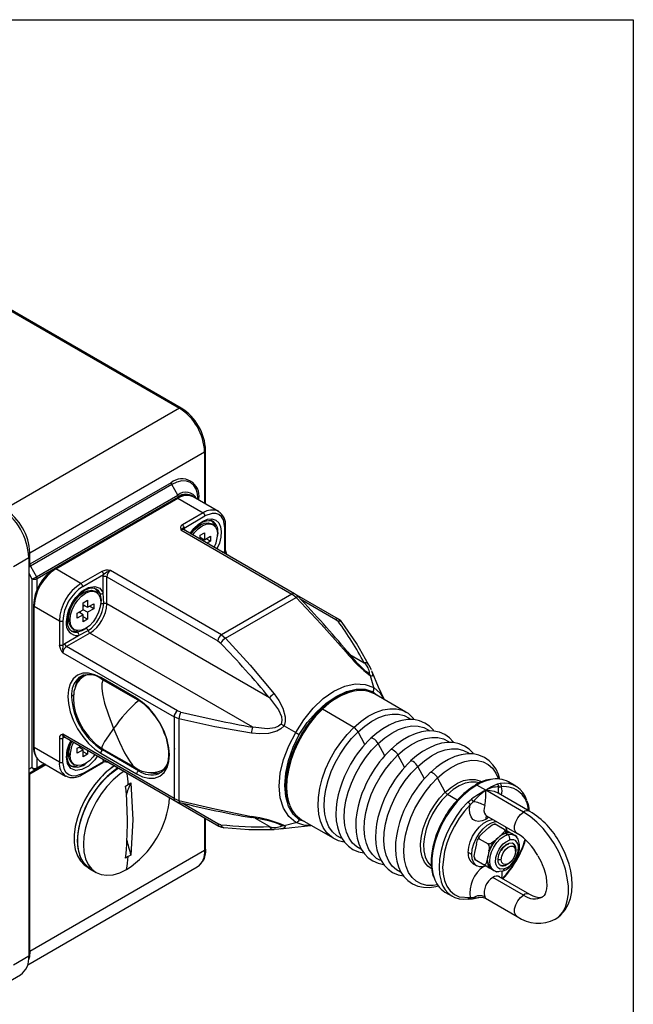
# Model space of a CAD drawing. Header units: millimetres. Extents: x 0 to 864, y 0 to 559.
# Tile 13 of 13: x 743 to 864, y 365 to 559. Entities that reach past the tile are written whole.
import ezdxf

# ---------------------------------------------------------------- set-up
doc = ezdxf.new("R2010")
doc.units = ezdxf.units.MM
doc.layers.add('SLD-DEFPOINTS', color=7, linetype='Continuous')

msp = doc.modelspace()

# ---------------------------------------------------------------- linework, layer by layer
at = {"color": 8, "linetype": 'Continuous', "lineweight": 25}
for p, q in [((740.51, 501.95), (774.34, 482.42)), ((779.28, 473.85), (779.28, 463.71)), ((778.16, 464.36), (778.16, 464.63)), ((775.27, 458.46), (775.33, 458.5)), ((775.33, 458.5), (775.33, 458.43)), ((781.8, 458.03), (781.87, 457.99)), ((782.83, 454.1), (782.89, 454.13)), ((782.9, 454.06), (782.89, 454.13)), ((744.71, 449.98), (745.34, 448.87)), ((746.33, 446.54), (746.33, 448.94)), ((758.88, 444.13), (758.73, 443.52)), ((758.93, 444.7), (758.82, 444.76)), ((798.08, 444.96), (805.1, 440.9)), ((756.44, 439.57), (756, 439.14)), ((807.88, 433.99), (810.67, 432.38)), ((753.53, 425.99), (753.12, 425.76)), ((812.43, 426.66), (813.21, 425.96)), ((810.81, 416.33), (809.48, 418.81)), ((751.78, 417.72), (751.78, 417.78)), ((751.84, 417.75), (751.78, 417.72)), ((814.71, 414.08), (813.41, 416.5)), ((759.43, 415.36), (759.2, 415.23)), ((773.28, 415.96), (773.31, 415.74)), ((818.61, 411.83), (817.31, 414.25)), ((744.92, 410.57), (748.05, 412.37)), ((745.02, 410.79), (747.9, 412.45)), ((747.9, 412.45), (746.23, 411.49)), ((746.33, 411.72), (746.33, 413.52)), ((747.75, 412.54), (746.33, 411.72)), ((759.34, 413.35), (759.34, 413.42)), ((759.41, 413.38), (759.34, 413.35)), ((760.23, 412.91), (760.26, 412.89)), ((745.34, 411.79), (744.71, 411.42)), ((760.78, 411.54), (760.74, 411.56)), ((766.27, 411.14), (766.57, 411.31)), ((822.51, 409.58), (821.21, 412)), ((828.97, 405.39), (827.04, 406.5)), ((781.9, 400.73), (774.87, 404.79)), ((779.28, 401.91), (779.28, 395.46)), ((792.07, 400.17), (789.28, 401.78)), ((798.91, 401.18), (797.9, 401.51)), ((835.19, 402.03), (834.58, 401.59)), ((837.62, 393.65), (836.99, 393.63))]:
    msp.add_line(p, q, dxfattribs=at)
at = {"color": 7, "linetype": 'Continuous', "lineweight": 25}
for p, q in [((774.69, 482.46), (740.65, 502.11)), ((774.34, 482.42), (739.97, 462.58)), ((744.92, 454.01), (779.28, 473.85)), ((779.49, 463.59), (779.49, 474.14)), ((772.71, 467.77), (744.92, 451.73)), ((772.81, 467.42), (745.02, 451.38)), ((774.02, 465.33), (772.81, 467.42)), ((746.23, 449.29), (774.02, 465.33)), ((746.33, 448.94), (774.12, 464.98)), ((773.8, 464.73), (749.76, 450.85)), ((750.01, 450.83), (774.05, 464.71)), ((774.05, 464.71), (779, 461.85)), ((782, 462.14), (777.05, 465)), ((779, 461.85), (774.91, 459.49)), ((775.26, 458.87), (779.36, 461.24)), ((775.26, 458.87), (775.33, 458.5)), ((778.51, 459.48), (777.39, 458.84)), ((777.7, 459.01), (777.61, 459.07)), ((780.95, 459.51), (780.63, 459.69)), ((783.24, 454.27), (783.24, 458.99)), ((783.39, 454.47), (783.39, 459.19)), ((783.39, 459.19), (783.39, 459.19)), ((774.62, 458.5), (796.47, 445.89)), ((796.97, 445.94), (775.12, 458.55)), ((778.4, 457.46), (779.25, 457.95)), ((778.4, 456.65), (778.4, 457.46)), ((778.4, 457.05), (779.25, 456.56)), ((778.68, 456.89), (778.4, 456.72)), ((779.25, 457.95), (779.25, 456.56)), ((779.25, 456.56), (780.45, 457.25)), ((780.45, 457.25), (780.45, 456.27)), ((780.45, 456.27), (779.6, 456.76)), ((780.45, 456.27), (779.76, 455.87)), ((741.67, 451.32), (744.71, 453.07)), ((744.71, 453.07), (744.71, 374.68)), ((744.92, 451.73), (744.92, 454.01)), ((782.89, 454.13), (783.24, 454.27)), ((745.02, 451.38), (746.23, 449.29)), ((754.96, 447.97), (750.01, 450.83)), ((759.05, 450.33), (754.96, 447.97)), ((755.31, 447.36), (759.41, 449.72)), ((759.34, 449.27), (759.41, 449.72)), ((759.34, 446.13), (759.34, 449.27)), ((760.05, 443.97), (760.05, 449.27)), ((760.05, 449.27), (781.9, 436.66)), ((782.61, 437.89), (760.76, 450.5)), ((745.34, 448.87), (745.34, 411.79)), ((755.53, 446.21), (754.41, 445.57)), ((754.72, 445.75), (754.63, 445.8)), ((757.97, 446.24), (757.65, 446.42)), ((758.66, 445.99), (758.93, 444.7)), ((759.47, 444.02), (759.34, 446.13)), ((796.47, 445.89), (782.61, 437.89)), ((783.42, 437.22), (797.29, 445.23)), ((797.29, 445.23), (796.47, 445.89)), ((805.6, 440.95), (796.99, 445.92)), ((745.62, 443.68), (745.62, 415.92)), ((745.77, 415.72), (745.77, 443.48)), ((745.77, 443.48), (750.72, 440.62)), ((753.19, 444.01), (753.53, 444.55)), ((755.42, 444.19), (756.27, 444.68)), ((755.42, 442.8), (755.42, 444.19)), ((755.42, 443.78), (756.27, 443.29)), ((755.7, 443.62), (755.42, 443.46)), ((756.27, 444.68), (756.27, 443.29)), ((756.27, 443.29), (757.47, 443.99)), ((757.47, 443.01), (756.62, 443.5)), ((757.47, 443.99), (757.47, 443.01)), ((758.93, 444.7), (758.88, 444.13)), ((792.07, 425.48), (760.05, 443.97)), ((752.3, 441.49), (752.52, 441.4)), ((752.43, 441.99), (752.52, 441.94)), ((752.52, 441.01), (752.52, 442.3)), ((754.22, 442.11), (755.42, 442.8)), ((754.22, 441.13), (754.22, 442.11)), ((755.42, 441.82), (754.22, 441.13)), ((755.42, 441.82), (754.57, 442.31)), ((754.85, 442.15), (754.85, 442.48)), ((756.27, 442.31), (755.42, 442.8)), ((755.42, 440.44), (755.42, 441.82)), ((756.27, 440.93), (755.42, 441.42)), ((757.47, 443.01), (756.27, 442.31)), ((756.27, 442.31), (756.27, 440.93)), ((750.72, 440.62), (750.72, 435.9)), ((751.42, 440.62), (751.42, 435.9)), ((752.84, 440.82), (752.52, 441.01)), ((756.27, 440.93), (755.42, 440.44)), ((805.1, 440.9), (805.53, 440.53)), ((751.78, 436.17), (754.51, 437.74)), ((756.73, 438.21), (752.13, 435.56)), ((753.4, 439.06), (753.72, 438.88)), ((754.51, 437.74), (756.39, 438.69)), ((788.75, 419.73), (756.73, 438.21)), ((782.61, 437.89), (783.42, 437.22)), ((751.42, 435.9), (751.78, 436.17)), ((773.98, 422.94), (752.13, 435.56)), ((781.9, 436.66), (782.45, 436.22)), ((751.42, 434.33), (773.28, 421.72)), ((811.61, 431.9), (812.02, 431.03)), ((755.94, 429.95), (755.48, 429.68)), ((811.59, 430.26), (811.1, 430.59)), ((811.74, 430.22), (811.59, 430.26)), ((812.55, 427.49), (811.93, 429.8)), ((812.11, 430.78), (812.2, 430.56)), ((754.64, 429.53), (754.9, 429.7)), ((755.48, 429.68), (755.15, 429.46)), ((765.92, 425.39), (758.85, 429.48)), ((758.95, 429.25), (766.02, 425.16)), ((758.96, 429.24), (758.95, 429.25)), ((818.85, 422.69), (812.67, 426.27)), ((766.03, 425.16), (766.02, 425.16)), ((774.64, 422.69), (773.98, 422.94)), ((808.64, 419.67), (802.46, 423.24)), ((773.28, 421.72), (773.28, 405.71)), ((774.25, 421.35), (773.28, 421.72)), ((774.25, 421.35), (774.25, 405.33)), ((773.28, 405.71), (751.42, 418.33)), ((794.94, 419.99), (797.25, 418.65)), ((750.72, 417.58), (750.72, 412.86)), ((751.78, 417.72), (751.42, 417.58)), ((751.42, 412.86), (751.42, 417.58)), ((751.63, 417.87), (773.48, 405.26)), ((750.72, 412.86), (745.77, 415.72)), ((752.52, 414.86), (752.3, 414.95)), ((752.43, 415.45), (752.52, 415.4)), ((752.52, 414.47), (752.52, 415.77)), ((752.84, 414.29), (752.52, 414.47)), ((754.22, 415.57), (754.92, 415.98)), ((754.22, 414.59), (754.22, 415.57)), ((755.42, 415.29), (754.22, 414.59)), ((755.42, 415.29), (754.57, 415.78)), ((754.85, 415.61), (754.85, 415.94)), ((755.42, 413.9), (755.42, 415.29)), ((756.27, 414.39), (755.42, 414.88)), ((756.27, 414.39), (755.42, 413.9)), ((756.27, 415.19), (756.27, 414.39)), ((758.85, 414.61), (765.92, 410.53)), ((759.09, 415.55), (765.78, 411.69)), ((766.27, 411.14), (759.2, 415.23)), ((773.34, 415.55), (773.28, 415.22)), ((747.01, 412.97), (751.96, 410.11)), ((753.4, 412.52), (753.72, 412.34)), ((755.21, 410.38), (759.3, 412.74)), ((755.31, 410.61), (759.41, 412.97)), ((759.41, 412.97), (759.34, 413.35)), ((760.26, 412.89), (782.11, 400.27)), ((744.92, 375.62), (744.92, 410.57)), ((746.23, 411.49), (745.02, 410.79)), ((770.73, 411.16), (770.85, 411.22)), ((770.85, 411.22), (771.31, 411.49)), ((763.75, 408.12), (764.28, 408.43)), ((764.28, 408.43), (764.81, 408.74)), ((826.62, 406.93), (825.11, 409.74)), ((837.42, 408.67), (836.84, 408.5)), ((840.48, 408.13), (839.06, 408.95)), ((834.58, 407.31), (832.81, 408.33)), ((842.01, 403.02), (834.58, 407.31)), ((843.26, 403.15), (837.02, 406.75)), ((837.15, 406.67), (837.12, 406.71)), ((837.17, 407.96), (837.65, 408.01)), ((773.28, 405.71), (774.25, 405.33)), ((831.03, 404.98), (831.78, 405.58)), ((831.51, 404.47), (832.12, 405.05)), ((779.49, 395.75), (779.49, 401.79)), ((782.45, 400.54), (781.9, 400.73)), ((793.84, 400.69), (794.37, 400.43)), ((794.94, 400.37), (797.25, 400.98)), ((798.37, 401.5), (804.55, 397.93)), ((834.75, 402.29), (840.76, 398.82)), ((794.37, 400.43), (794.48, 400.32)), ((835.2, 400.01), (833.87, 398.81)), ((836.24, 400.63), (836.1, 400.6)), ((836.36, 400.66), (836.24, 400.63)), ((838.23, 399.6), (836.46, 400.62)), ((837.77, 399.89), (836.78, 400.45)), ((838.5, 398.94), (837.68, 398.58)), ((838.47, 398.84), (838.9, 398.59)), ((839.25, 399.02), (838.5, 398.94)), ((838.79, 399.31), (840.56, 398.29)), ((839.75, 398.74), (839.25, 399.02)), ((832.73, 396.81), (832.38, 395.06)), ((833.15, 397.93), (832.94, 397.49)), ((833.35, 398.26), (833.15, 397.93)), ((833.31, 397.79), (835.08, 396.77)), ((837.01, 397.98), (836.34, 397.38)), ((837.68, 398.58), (837.01, 397.98)), ((840.24, 398.46), (839.75, 398.74)), ((840.19, 398.49), (839.76, 398.73)), ((779.28, 395.46), (744.92, 375.62)), ((831.82, 394.7), (831.12, 395.1)), ((835.2, 395.39), (835.03, 394.51)), ((840.45, 395.84), (840.45, 395.41)), ((840.45, 395.84), (840.45, 395.76)), ((840.45, 395.35), (840.45, 395.76)), ((764.28, 394.27), (763.75, 393.97)), ((764.81, 394.58), (764.28, 394.27)), ((832.32, 393.99), (832.4, 393.73)), ((832.49, 393.67), (834.26, 392.65)), ((835.03, 394.51), (834.85, 393.63)), ((744.49, 373.01), (777.83, 392.26)), ((756.74, 391.85), (757.94, 391.15)), ((832.13, 392.86), (832.84, 392.45)), ((835.28, 392.07), (835.77, 391.8)), ((835.76, 391.8), (836.19, 391.56)), ((836.69, 391.3), (836.96, 391.36)), ((838.24, 392.5), (838.68, 392.69)), ((838.31, 392.46), (838.24, 392.5)), ((838.68, 392.69), (839.04, 392.9)), ((842.01, 386.69), (835.99, 390.16)), ((843.26, 386.82), (837.24, 390.29)), ((826.56, 387.3), (827.98, 386.48)), ((831.78, 386.02), (831.03, 385.95)), ((831.21, 385.9), (831.91, 385.97)), ((832.12, 386.17), (831.51, 386.2)), ((831.94, 385.97), (833.23, 386.23)), ((834.52, 386.08), (840.76, 382.49)), ((744.71, 374.68), (741.67, 372.93)), ((739.92, 369.21), (743.05, 371.02))]:
    msp.add_line(p, q, dxfattribs=at)
at = {"color": 8, "linetype": 'Continuous', "lineweight": 25, "flags": 128}
for points in [[(777.83, 465.88), (777.62, 466.49), (777.14, 467.25), (776.49, 467.79), (775.7, 468.08), (774.8, 468.12), (773.83, 467.89), (772.81, 467.42)], [(776.45, 457.78), (777.18, 458.76), (778.08, 459.64), (778.99, 460.24), (779.86, 460.58), (780.71, 460.65), (781.48, 460.42), (782.06, 459.88), (782.43, 459.1), (782.57, 458.18), (782.5, 457.08), (782.19, 455.86), (781.71, 454.75)], [(781.87, 457.99), (781.83, 457.38), (781.83, 457.37)], [(744.71, 451.65), (744.81, 451.68), (744.92, 451.73)], [(744.71, 451.2), (744.81, 451.26), (744.92, 451.32), (745.02, 451.38)], [(753.53, 444.55), (753.99, 445.24), (755.16, 446.42), (756.42, 447.17), (757.68, 447.39), (758.71, 447.01), (759.34, 446.13)], [(757.93, 446.9), (758.26, 446.63), (758.66, 445.99)], [(797.74, 445.32), (797.71, 445.34), (797.63, 445.35), (797.54, 445.34), (797.42, 445.3), (797.29, 445.23)], [(807.41, 434.52), (807.41, 434.53), (807.37, 434.55), (807.31, 434.54), (807.23, 434.52), (807.14, 434.48)], [(812.2, 430.56), (812.3, 430.29), (812.33, 429.79), (812.19, 429.71), (811.93, 429.8)], [(759.35, 429.02), (759.19, 428.71), (759.07, 428.27), (759.05, 427.41), (759.19, 426.3), (759.63, 424.44), (760.36, 422.16), (761.4, 419.43)], [(812.55, 427.49), (813.82, 426.41), (814.52, 425.23)], [(802.46, 423.24), (801.12, 421.85), (799.87, 420.3), (798.73, 418.62), (797.73, 416.84), (796.89, 415), (796.23, 413.14), (795.76, 411.29), (795.48, 409.49), (795.41, 407.79), (795.54, 406.21), (795.88, 404.78), (795.89, 404.74)], [(802.22, 423.28), (802.24, 423.29), (802.28, 423.3), (802.33, 423.3), (802.39, 423.28), (802.46, 423.24)], [(808.64, 419.67), (810.05, 420.87), (811.48, 421.86), (812.92, 422.61), (814.34, 423.1), (815.7, 423.34), (816.98, 423.32), (818.16, 423.03), (818.88, 422.68)], [(809.48, 418.81), (810.81, 419.94), (812.17, 420.88), (813.54, 421.59), (814.88, 422.06), (816.18, 422.29), (817.39, 422.27), (818.51, 421.99), (819.5, 421.47), (819.75, 421.28)], [(761.4, 419.43), (760.36, 418.01), (759.63, 416.91), (759.19, 416.14), (759.05, 415.76), (759.07, 415.57), (759.1, 415.56)], [(761.4, 419.43), (762.52, 416.77), (763.56, 414.65), (764.49, 413.07), (765.12, 412.25), (765.7, 411.74), (765.85, 411.67)], [(804.53, 397.94), (804.21, 398.15), (803.32, 398.94), (802.6, 399.97), (802.07, 401.21), (801.73, 402.64), (801.59, 404.22), (801.67, 405.92), (801.94, 407.72), (802.42, 409.57), (803.08, 411.43), (803.92, 413.27), (804.92, 415.05), (806.05, 416.73), (807.3, 418.28), (808.64, 419.67)], [(806.13, 397.9), (805.27, 398.37), (804.42, 399.13), (803.74, 400.1), (803.23, 401.28), (802.91, 402.63), (802.79, 404.13), (802.85, 405.75), (803.12, 407.46), (803.57, 409.21), (804.2, 410.98), (804.99, 412.73), (805.94, 414.41), (807.02, 416.01), (808.2, 417.49), (809.48, 418.81)], [(813.41, 416.5), (814.73, 417.63), (816.09, 418.56), (817.45, 419.27), (818.79, 419.74), (820.07, 419.97), (821.28, 419.94), (822.39, 419.66), (823.37, 419.15), (823.55, 419.02)], [(809.99, 395.74), (809.22, 396.17), (808.38, 396.92), (807.7, 397.9), (807.2, 399.07), (806.88, 400.41), (806.75, 401.91), (806.82, 403.52), (807.08, 405.21), (807.53, 406.95), (808.15, 408.71), (808.95, 410.45), (809.89, 412.13), (810.96, 413.72), (812.14, 415.19), (813.41, 416.5)], [(813.41, 416.5), (813.23, 416.77), (813, 417.04), (812.75, 417.27), (812.49, 417.45), (812.25, 417.56), (812.07, 417.58), (811.97, 417.53)], [(817.31, 414.25), (818.63, 415.38), (819.99, 416.31), (821.35, 417.02), (822.69, 417.49), (823.97, 417.71), (825.18, 417.69), (826.29, 417.41), (827.27, 416.89), (827.45, 416.76)], [(813.89, 393.49), (813.12, 393.92), (812.28, 394.67), (811.6, 395.65), (811.1, 396.82), (810.78, 398.16), (810.65, 399.65), (810.72, 401.26), (810.98, 402.96), (811.43, 404.7), (812.05, 406.46), (812.85, 408.2), (813.79, 409.88), (814.86, 411.47), (816.04, 412.93), (817.31, 414.25)], [(817.31, 414.25), (817.13, 414.52), (816.9, 414.79), (816.65, 415.02), (816.39, 415.2), (816.15, 415.31), (815.97, 415.33), (815.87, 415.28)], [(821.21, 412), (822.53, 413.13), (823.89, 414.06), (825.25, 414.77), (826.59, 415.24), (827.87, 415.46), (829.08, 415.44), (830.19, 415.16), (831.17, 414.64), (831.35, 414.51)], [(758.19, 414.09), (757.68, 413.31), (756.42, 412.08), (755.16, 411.37), (753.99, 411.19), (752.96, 411.59), (752.31, 412.55), (752.1, 413.86)], [(821.21, 412), (821.03, 412.27), (820.8, 412.53), (820.55, 412.77), (820.29, 412.95), (820.05, 413.05), (819.87, 413.07), (819.77, 413.03)], [(825.11, 409.74), (826.43, 410.88), (827.79, 411.81), (829.15, 412.51), (830.48, 412.99), (831.77, 413.21), (832.98, 413.19), (834.09, 412.91), (835.07, 412.39), (835.91, 411.64), (836.59, 410.67), (837.09, 409.53)], [(744.92, 410.57), (744.81, 410.51), (744.71, 410.48)], [(817.79, 391.24), (817.02, 391.67), (816.18, 392.42), (815.5, 393.39), (815, 394.56), (814.68, 395.91), (814.55, 397.4), (814.62, 399.01), (814.88, 400.71), (815.33, 402.45), (815.95, 404.21), (816.75, 405.95), (817.69, 407.63), (818.76, 409.22), (819.94, 410.68), (821.21, 412)], [(825.11, 409.74), (824.93, 410.02), (824.7, 410.28), (824.45, 410.52), (824.19, 410.7), (823.95, 410.8), (823.77, 410.82), (823.67, 410.78)], [(825.08, 388.72), (824.22, 388.6), (823.01, 388.62), (821.9, 388.9), (820.92, 389.42), (820.08, 390.17), (819.4, 391.14), (818.9, 392.31), (818.58, 393.66), (818.45, 395.15), (818.52, 396.76), (818.78, 398.46), (819.23, 400.2), (819.85, 401.96), (820.64, 403.7), (821.59, 405.38), (822.66, 406.97), (823.84, 408.43), (825.11, 409.74)], [(826.62, 406.93), (827.81, 407.93), (829.02, 408.69), (830.23, 409.21), (831.39, 409.46), (832.47, 409.44), (833.43, 409.14), (833.71, 408.99)], [(833.22, 408.78), (832.67, 408.91), (831.63, 408.93), (830.51, 408.69), (829.35, 408.19), (828.18, 407.46), (827.04, 406.5)], [(823.86, 391.91), (823.21, 392.37), (822.56, 393.18), (822.09, 394.2), (821.82, 395.42), (821.77, 396.79), (821.92, 398.27), (822.29, 399.82), (822.85, 401.39), (823.58, 402.93), (824.48, 404.4), (825.5, 405.75), (826.62, 406.93)], [(827.04, 406.5), (825.96, 405.36), (824.97, 404.06), (824.11, 402.65), (823.4, 401.16), (822.86, 399.65), (822.51, 398.16), (822.36, 396.73), (822.42, 395.41), (822.67, 394.24), (823.12, 393.25), (823.75, 392.48), (823.79, 392.44)], [(832.81, 408.33), (831.5, 407.46), (830.21, 406.37), (828.98, 405.11), (827.83, 403.68), (826.8, 402.14), (825.9, 400.5), (825.16, 398.81), (824.59, 397.1), (824.2, 395.42), (824, 393.8), (824, 392.27), (824.2, 390.88), (824.41, 390.12)], [(837.02, 406.74), (836.33, 407.05), (834.58, 407.31)], [(774.25, 405.33), (774.26, 405.19), (774.28, 405.06), (774.32, 404.97), (774.37, 404.92), (774.4, 404.9)], [(831.03, 404.98), (829.83, 403.63), (828.74, 402.14), (827.76, 400.54), (826.93, 398.86), (826.27, 397.16), (825.78, 395.45), (825.49, 393.79), (825.39, 392.2), (825.49, 390.74), (825.78, 389.42), (825.82, 389.3)], [(834.37, 404.33), (834.25, 403.78), (834.23, 403.26), (834.32, 402.82), (834.52, 402.48), (834.75, 402.29)], [(840.76, 398.82), (840.47, 399.08), (840.26, 399.62), (840.26, 400.33), (840.47, 401.12), (840.87, 401.89), (841.4, 402.55), (842.01, 403.02)], [(848.25, 381.99), (848.92, 382.46), (849.66, 383.29), (850.23, 384.34), (850.62, 385.57), (850.82, 386.97), (850.82, 388.49), (850.62, 390.11), (850.23, 391.8), (849.66, 393.5), (848.92, 395.19), (848.02, 396.83), (846.98, 398.38), (845.84, 399.8), (844.61, 401.07), (843.32, 402.15), (842.01, 403.02)], [(788.48, 402.18), (788.5, 402.08), (788.52, 402), (788.55, 401.95), (788.58, 401.92), (788.59, 401.92)], [(800.2, 400.41), (798.81, 400.43), (797.25, 400.98)], [(794.94, 400.37), (795.15, 400.19), (795.14, 400.03), (794.69, 399.8), (794.27, 399.73)], [(836.19, 391.56), (835.75, 391.96), (835.46, 392.58), (835.36, 393.36), (835.45, 394.26), (835.73, 395.21), (836.17, 396.15), (836.75, 397.01), (837.43, 397.74), (838.17, 398.28), (838.9, 398.59)], [(838.9, 398.59), (839.58, 398.67), (840.17, 398.49)], [(837.71, 391.38), (837.76, 390.61), (837.69, 390.03)], [(833.23, 386.24), (832.77, 386.13), (832.12, 386.17)], [(834.37, 386.37), (834.46, 386.18), (834.52, 386.09), (834.53, 386.09)], [(840.75, 382.49), (840.47, 382.75), (840.26, 383.29), (840.26, 384), (840.47, 384.79), (840.87, 385.56), (841.4, 386.22), (842.01, 386.69)], [(744.92, 375.62), (744.82, 374.56), (744.67, 373.98)], [(744.92, 375.62), (744.81, 375.57), (744.71, 375.54)]]:
    msp.add_lwpolyline(points, dxfattribs=at)
at = {"color": 7, "linetype": 'Continuous', "lineweight": 25, "flags": 128}
for points in [[(778.01, 464.42), (777.91, 465.54), (777.83, 465.88)], [(783.24, 458.99), (782.97, 460.48), (782.61, 461.08), (782.11, 461.51), (781.48, 461.73), (780.79, 461.75), (779.36, 461.24)], [(774.91, 459.49), (774.66, 459.27), (774.55, 459.02), (774.62, 458.5)], [(776.54, 457.73), (776.86, 458.22), (777.13, 458.56), (777.6, 459.06), (778.09, 459.49), (778.61, 459.86), (779.14, 460.14), (779.65, 460.31), (780.12, 460.37), (780.55, 460.32), (780.86, 460.18)], [(776.65, 457.67), (777, 458.15), (777.73, 458.91), (778.51, 459.48), (779.28, 459.81), (780.01, 459.88), (780.63, 459.69)], [(776.97, 457.48), (777.32, 457.96), (778.05, 458.73), (778.83, 459.3), (779.6, 459.63), (780.33, 459.7), (780.95, 459.51), (781.43, 459.06), (781.73, 458.4), (781.83, 457.56)], [(778.17, 459.29), (778.1, 459.35), (777.98, 459.43)], [(752.52, 441.01), (752.62, 441.97), (752.92, 442.98), (753.4, 443.97), (754.02, 444.88), (754.75, 445.65), (755.53, 446.21), (756.3, 446.54), (757.03, 446.62), (757.65, 446.42)], [(752.84, 440.82), (752.94, 441.78), (753.24, 442.79), (753.72, 443.79), (754.34, 444.7), (755.07, 445.46), (755.84, 446.03), (756.62, 446.36), (757.35, 446.43), (757.97, 446.24), (758.45, 445.8), (758.75, 445.13), (758.85, 444.29)], [(753.27, 444.04), (753.88, 444.95), (754.15, 445.29), (754.62, 445.79), (755.11, 446.22), (755.63, 446.59), (756.16, 446.87), (756.66, 447.04), (757.14, 447.1), (757.57, 447.05), (757.92, 446.89)], [(755.19, 446.02), (755.11, 446.09), (755, 446.16)], [(797.74, 445.32), (797.37, 445.66), (796.97, 445.94)], [(807.14, 434.48), (802.24, 439.98), (797.29, 445.23)], [(758.85, 444.29), (758.75, 443.34), (758.45, 442.33), (757.97, 441.33), (757.35, 440.42), (756.62, 439.66), (755.84, 439.09), (755.07, 438.76), (754.34, 438.69), (753.72, 438.88), (753.24, 439.32), (752.94, 439.99), (752.84, 440.82)], [(806.35, 440.28), (806.06, 440.62), (805.6, 440.95)], [(811.54, 432.06), (809.14, 436.2), (806.35, 440.28)], [(756, 439.14), (755.15, 438.63), (754.28, 438.4)], [(783.42, 437.22), (788.26, 431.91), (792.95, 426.3)], [(811.61, 431.9), (811.56, 432.02), (811.54, 432.06)], [(758.85, 429.48), (757.68, 430.03), (756.48, 430.32), (755.33, 430.3), (754.3, 429.93), (753.46, 429.22), (752.87, 428.23), (752.52, 427.05), (752.41, 425.76), (752.52, 424.35), (752.87, 422.76), (753.46, 421.09), (754.3, 419.42), (755.33, 417.86), (756.48, 416.5), (757.68, 415.41), (758.85, 414.61)], [(811.59, 430.26), (811.81, 430.06), (811.93, 429.8)], [(814.57, 425.25), (813.47, 427.59), (812.21, 430.57)], [(755.49, 429.69), (754.72, 429.09), (754.16, 428.34), (753.59, 426.72), (753.48, 425.36), (753.58, 424.12), (753.7, 423.47), (753.86, 422.81), (754.14, 421.9), (754.66, 420.65), (755.47, 419.19), (756.56, 417.72), (757.82, 416.46), (759.09, 415.55)], [(797.25, 418.65), (798.82, 421.19), (800.62, 423.44), (802.61, 425.33), (804.7, 426.79), (806.84, 427.78), (808.91, 428.22), (810.85, 428.13), (812.55, 427.49)], [(792.95, 426.3), (793.91, 424.93), (794.69, 423.42), (795.14, 421.74), (795.15, 420.85), (794.94, 419.99)], [(797.9, 418.28), (799.48, 420.61), (801.26, 422.67), (803.18, 424.41), (805.16, 425.76), (807.16, 426.7), (809.07, 427.18), (810.85, 427.17), (812.43, 426.66)], [(765.92, 410.53), (767.09, 409.98), (768.29, 409.69), (769.44, 409.71), (770.47, 410.08), (771.31, 410.79), (771.9, 411.77), (772.25, 412.96), (772.36, 414.25), (772.25, 415.66), (771.9, 417.24), (771.31, 418.92), (770.47, 420.59), (769.44, 422.15), (768.29, 423.5), (767.09, 424.59), (765.92, 425.39)], [(792.07, 425.48), (793.81, 423.15), (794.38, 421.79), (794.48, 421.02), (794.37, 420.32)], [(769.38, 422.07), (769.82, 421.45), (770.39, 420.54)], [(770.39, 420.54), (771.07, 419.23), (771.3, 418.69), (771.63, 417.8), (771.89, 416.89), (772.08, 415.94), (772.19, 415.01), (772.2, 414.12), (772.12, 413.28), (771.93, 412.53), (771.65, 411.87), (771.27, 411.31), (770.78, 410.85), (770.27, 410.59)], [(788.48, 418.55), (781.28, 419.81), (774.25, 421.35)], [(794.37, 420.32), (793.82, 419.88), (793.09, 419.57), (791.64, 419.39), (788.75, 419.73)], [(794.37, 420.32), (794.65, 420.16), (794.94, 419.99)], [(824.4, 418.94), (824.29, 419.1), (823.54, 419.88), (822.63, 420.51), (821.55, 420.97), (820.45, 421.2), (819.27, 421.23), (818.05, 421.05), (816.8, 420.68), (815.56, 420.13), (814.33, 419.41), (813.14, 418.55), (812.01, 417.57), (811.97, 417.53)], [(751.42, 418.33), (750.94, 418.13), (750.78, 417.91), (750.72, 417.58)], [(794.94, 419.99), (794.29, 419.38), (793.52, 418.94), (791.84, 418.49), (790.15, 418.41), (788.48, 418.55)], [(797.25, 400.98), (795.84, 402.15), (794.79, 403.77), (794.14, 405.8), (793.93, 408.12), (794.15, 410.68), (794.79, 413.34), (795.85, 416.04), (797.25, 418.65)], [(797.9, 401.51), (796.68, 402.62), (795.78, 404.16), (795.23, 406.06), (795.05, 408.24), (795.23, 410.65), (795.78, 413.18), (796.68, 415.76), (797.9, 418.28)], [(798.19, 418.11), (797.29, 416.42), (796.98, 415.72), (796.5, 414.56), (796.09, 413.36), (795.74, 412.09), (795.48, 410.79), (795.32, 409.5), (795.26, 408.23), (795.32, 407), (795.5, 405.85), (795.76, 404.91)], [(828.3, 416.69), (828.19, 416.84), (827.44, 417.63), (826.53, 418.26), (825.45, 418.72), (824.35, 418.95), (823.17, 418.97), (821.95, 418.8), (820.7, 418.43), (819.46, 417.87), (818.23, 417.16), (817.04, 416.3), (815.91, 415.32), (815.87, 415.28)], [(832.2, 414.44), (832.09, 414.59), (831.34, 415.38), (830.43, 416.01), (829.35, 416.47), (828.25, 416.7), (827.07, 416.72), (825.85, 416.55), (824.6, 416.18), (823.36, 415.62), (822.13, 414.91), (820.94, 414.05), (819.81, 413.07), (819.77, 413.03)], [(757.7, 414.37), (757.35, 413.88), (756.62, 413.12), (755.84, 412.55), (755.07, 412.22), (754.34, 412.15), (753.72, 412.34), (753.24, 412.78), (752.94, 413.45), (752.84, 414.29)], [(837.37, 409.42), (837.07, 410.42), (836.6, 411.43), (835.99, 412.34), (835.24, 413.13), (834.33, 413.76), (833.25, 414.22), (832.14, 414.45), (830.97, 414.47), (829.75, 414.29), (828.5, 413.92), (827.26, 413.37), (826.03, 412.66), (824.84, 411.8), (823.71, 410.82), (823.67, 410.78)], [(755.31, 410.61), (753.88, 410.1), (753.19, 410.12), (752.56, 410.34), (752.06, 410.77), (751.7, 411.36), (751.42, 412.86)], [(808, 412.45), (807.11, 410.77), (806.8, 410.07), (806.33, 408.91), (805.92, 407.71), (805.58, 406.44), (805.32, 405.13), (805.16, 403.83), (805.12, 402.54), (805.19, 401.3), (805.39, 400.12), (805.73, 399.01), (806.2, 397.99), (806.81, 397.08), (807.56, 396.3), (808.47, 395.67), (809.55, 395.21), (810.6, 394.99)], [(761.61, 412.11), (761.37, 411.96), (760.07, 410.97), (758.81, 409.77), (757.64, 408.4), (756.57, 406.89), (755.64, 405.27), (754.86, 403.59), (754.26, 401.88), (753.85, 400.2), (753.64, 398.57), (753.64, 397.05), (753.85, 395.66), (754.26, 394.45), (754.86, 393.43), (755.63, 392.65), (756.01, 392.38)], [(762.25, 411.74), (761.41, 411.15), (760.12, 410.05), (758.89, 408.75), (757.75, 407.29), (756.74, 405.71), (755.87, 404.04), (755.18, 402.32), (754.67, 400.61), (754.36, 398.94), (754.25, 397.34), (754.36, 395.87), (754.67, 394.55), (755.18, 393.43), (755.87, 392.52), (756.74, 391.85), (756.74, 391.85)], [(756.79, 391.93), (756.34, 392.24), (755.56, 393.02), (754.96, 394.04), (754.56, 395.25), (754.35, 396.64), (754.35, 398.16), (754.56, 399.79), (754.97, 401.48), (755.57, 403.18), (756.34, 404.86), (757.28, 406.48), (758.34, 407.99), (759.52, 409.36), (760.78, 410.56), (762.08, 411.55), (762.32, 411.7)], [(755.21, 410.38), (755.21, 410.38), (755.22, 410.39)], [(763.45, 411.05), (762.61, 410.46), (761.32, 409.35), (760.09, 408.05), (758.95, 406.59), (757.94, 405.01), (757.08, 403.34), (756.38, 401.63), (755.87, 399.92), (755.56, 398.24), (755.46, 396.65), (755.56, 395.18), (755.87, 393.86), (756.38, 392.73), (757.08, 391.82), (757.94, 391.15), (758.95, 390.74), (760.09, 390.59), (761.32, 390.71), (762.61, 391.1), (763.94, 391.75)], [(770.57, 410.72), (770.37, 410.61), (770.25, 410.56)], [(771.34, 411.51), (771.34, 411.51), (771.74, 411.78)], [(764.81, 408.74), (765.18, 401.5), (764.81, 394.58)], [(811.9, 410.2), (811.01, 408.52), (810.7, 407.82), (810.23, 406.66), (809.82, 405.46), (809.47, 404.18), (809.22, 402.88), (809.06, 401.57), (809.02, 400.29), (809.09, 399.05), (809.29, 397.87), (809.63, 396.76), (810.1, 395.74), (810.7, 394.83), (811.46, 394.05), (812.37, 393.41), (813.45, 392.95), (814.5, 392.74)], [(815.8, 407.95), (814.91, 406.27), (814.6, 405.57), (814.13, 404.41), (813.72, 403.21), (813.37, 401.93), (813.12, 400.63), (812.96, 399.32), (812.92, 398.04), (812.99, 396.8), (813.19, 395.62), (813.53, 394.51), (814, 393.49), (814.6, 392.58), (815.36, 391.8), (816.27, 391.16), (817.35, 390.7), (818.4, 390.49)], [(773.48, 405.26), (773.92, 405.05), (774.4, 404.9)], [(774.25, 405.33), (781.28, 403.67), (788.48, 402.18)], [(819.7, 405.7), (818.81, 404.02), (818.5, 403.32), (818.03, 402.16), (817.62, 400.96), (817.27, 399.68), (817.02, 398.38), (816.86, 397.07), (816.82, 395.79), (816.89, 394.55), (817.09, 393.36), (817.43, 392.26), (817.89, 391.24), (818.5, 390.33), (819.26, 389.55), (820.17, 388.91), (821.25, 388.45), (822.35, 388.23), (823.53, 388.2), (824.75, 388.38), (825.29, 388.54)], [(831.51, 404.47), (830.39, 403.2), (829.36, 401.81), (828.4, 400.25), (827.58, 398.6), (826.93, 396.91), (826.46, 395.25), (826.1, 392.2), (826.19, 390.83), (826.46, 389.58), (826.93, 388.46), (827.58, 387.53), (828.4, 386.82), (829.36, 386.37), (831.51, 386.2)], [(834.58, 401.59), (833.87, 401.28), (833.17, 401.16), (832.55, 401.27), (832.05, 401.58), (831.68, 402.08), (831.46, 402.76), (831.4, 403.58), (831.51, 404.47)], [(826.38, 401.84), (825.55, 400.25), (825.26, 399.6), (824.83, 398.52), (824.47, 397.4), (824.17, 396.22), (823.95, 395.02), (823.84, 393.83), (823.84, 392.67), (823.95, 391.57), (824.19, 390.54), (824.28, 390.29)], [(831.12, 395.1), (831.22, 396.12), (831.51, 397.19), (831.99, 398.26), (832.61, 399.26), (833.35, 400.14), (834.16, 400.83), (835, 401.32), (835.81, 401.55), (835.98, 401.57)], [(831.82, 394.7), (831.92, 395.71), (832.22, 396.78), (832.69, 397.85), (833.32, 398.85), (834.06, 399.73), (834.87, 400.43), (835.71, 400.91), (836.52, 401.15), (836.69, 401.16)], [(782.11, 400.27), (782.63, 400.04), (783.07, 399.96)], [(783.07, 399.96), (788, 399.58), (792.78, 399.58)], [(792.78, 399.58), (792.82, 399.58), (792.95, 399.6)], [(794.27, 399.73), (793.91, 399.68), (792.95, 399.6)], [(794.27, 399.7), (796.44, 400.01), (800.21, 400.36)], [(794.37, 400.43), (794.65, 400.34), (794.94, 400.37)], [(833.31, 397.79), (833.26, 397.84), (833.24, 397.9), (833.23, 398.01), (833.31, 398.2), (833.71, 398.67), (833.87, 398.81)], [(835.2, 400.01), (835.84, 400.49), (836.02, 400.58), (836.21, 400.64), (836.32, 400.65), (836.42, 400.63), (836.46, 400.62)], [(836.46, 400.62), (836.41, 400.65), (836.37, 400.67), (836.35, 400.68), (836.36, 400.68)], [(838.23, 399.6), (838.28, 399.55), (838.31, 399.49), (838.31, 399.38), (838.24, 399.19), (837.83, 398.72), (837.68, 398.58)], [(838.46, 400.15), (838.65, 399.59), (838.71, 399.29)], [(832.73, 396.81), (832.94, 397.54), (833.02, 397.67), (833.12, 397.78), (833.19, 397.81), (833.28, 397.81), (833.31, 397.79)], [(836.34, 397.38), (835.7, 396.9), (835.53, 396.81), (835.34, 396.75), (835.23, 396.74), (835.12, 396.76), (835.08, 396.77)], [(835.2, 395.39), (835.69, 396.43), (836.34, 397.38)], [(838.18, 391.84), (837.42, 391.81), (837.07, 391.97), (836.8, 392.25), (836.61, 392.62), (836.51, 393.08), (836.56, 394.09), (836.93, 395.18), (837.23, 395.76), (837.61, 396.29), (838.03, 396.75), (838.48, 397.13), (839.32, 397.55)], [(838.31, 392.46), (837.75, 392.44), (837.31, 392.68), (837.05, 393.17), (836.99, 393.84), (837.14, 394.62), (837.49, 395.4), (837.99, 396.1), (838.59, 396.63), (839.2, 396.93)], [(837.87, 391.41), (838.53, 391.68), (839.12, 392.09), (840.07, 393.09), (840.67, 394.06), (840.99, 394.84), (841.19, 395.63), (841.23, 396.62), (840.94, 397.67), (840.62, 398.14), (840.14, 398.51)], [(838.18, 391.84), (839.03, 392.26), (839.48, 392.64), (839.9, 393.1), (840.27, 393.63), (840.58, 394.21), (840.94, 395.3), (841, 396.31), (840.9, 396.77), (840.7, 397.14), (840.43, 397.42), (840.09, 397.58), (839.32, 397.55)], [(839.2, 396.93), (839.76, 396.95), (840.19, 396.71), (840.46, 396.22), (840.51, 395.55), (840.41, 394.94)], [(840.56, 398.29), (840.61, 398.26), (840.65, 398.24), (840.67, 398.23), (840.63, 398.24), (840.36, 398.4), (840.24, 398.46)], [(848.79, 382.38), (849.37, 382.83), (850.21, 383.81), (850.8, 384.87), (851.23, 386.06), (851.49, 387.35), (851.58, 388.72), (851.5, 390.11), (851.28, 391.49), (850.96, 392.81), (850.55, 394.02), (850.2, 394.9), (849.75, 395.88), (849.17, 396.95)], [(837.62, 393.65), (837.71, 394.33), (838, 395.04), (838.44, 395.67), (838.98, 396.13), (839.52, 396.35), (839.99, 396.29), (840.32, 395.96), (840.45, 395.41)], [(840.45, 395.41), (840.36, 394.74), (840.08, 394.03), (839.63, 393.39), (839.09, 392.93), (838.55, 392.72), (838.08, 392.78), (837.75, 393.1), (837.62, 393.65)], [(834.58, 392.37), (834.06, 392.24), (833.32, 392.27), (832.69, 392.54), (832.22, 393.06), (831.92, 393.8), (831.82, 394.7)], [(832.39, 393.73), (832.39, 393.73), (832.41, 393.72), (832.46, 393.69), (832.49, 393.67)], [(834.85, 393.63), (834.64, 392.91), (834.56, 392.77), (834.45, 392.66), (834.38, 392.63), (834.3, 392.63), (834.26, 392.65)], [(834.85, 393.63), (834.96, 392.75), (835.28, 392.07)], [(839.37, 393.14), (838.92, 392.76), (838.31, 392.46)], [(844.84, 394.45), (845.47, 393.24), (845.69, 392.73), (846, 391.9), (846.25, 391.06), (846.44, 390.21), (846.55, 389.38), (846.58, 388.62), (846.53, 387.95), (846.42, 387.39), (846.26, 386.95), (846.08, 386.63), (845.89, 386.42), (845.76, 386.34)], [(837.47, 392.55), (837.68, 392.48), (838.24, 392.5)], [(837.25, 390.29), (837.11, 390.4), (837.12, 390.39)], [(831.92, 385.97), (831.92, 385.97), (831.94, 385.97)], [(833.21, 386.23), (833.86, 386.29), (834.53, 386.08)], [(845.76, 386.34), (845.67, 386.28), (845.4, 386.2), (845.02, 386.19), (844.52, 386.28), (843.92, 386.49), (843.25, 386.82)]]:
    msp.add_lwpolyline(points, dxfattribs=at)
at = {"color": 8, "linetype": 'Continuous', "lineweight": 25}
for centre, radius, start, end in [((774.54, 482.14), 0.352, 65.7082, 125.6162), ((779.14, 474.17), 0.352, 294.376, 354.2898), ((775.57, 463.47), 2.43, 28.4929, 129.761), ((775.63, 463.06), 2.44, 55.1867, 128.0713), ((778.27, 464.39), 0.262, 115.0331, 167.0737), ((780.76, 459.39), 3.02, 65.9599, 125.5943), ((779.58, 458.28), 2.31, 352.8411, 56.0533), ((783.14, 459.22), 0.254, 294.5498, 352.3207), ((774.91, 458.09), 0.503, 65.6929, 125.6176), ((744.49, 454.8), 0.897, 281.3899, 298.9201), ((783.14, 454.49), 0.251, 294.3747, 354.3052), ((771.02, 445.14), 15.26, 33.8421, 36.7142), ((749.87, 450.64), 0.24, 52.7457, 115.9654), ((796.76, 445.5), 0.479, 64.0374, 127.254), ((745.87, 443.71), 0.251, 185.706, 245.6244), ((758.7, 440.37), 6.61, 146.5701, 179.8114), ((752.01, 440.62), 0.238, 292.6146, 357.1963), ((805.39, 440.52), 0.479, 64.0373, 127.254), ((805.76, 439.82), 0.749, 38.1564, 108.1984), ((753.98, 440.22), 1.85, 242.9079, 279.355), ((810.86, 431.55), 0.848, 36.7293, 102.7287), ((808.68, 430.04), 3.07, 3.3935, 49.5522), ((757.48, 426.89), 3.72, 122.7681, 174.6935), ((756.96, 427.06), 3.01, 88.884, 119.4697), ((757.56, 426.16), 4.45, 130.8547, 185.1565), ((759.09, 429.45), 0.246, 173.7012, 234.9867), ((811.84, 414.05), 13.14, 104.2514, 135.5867), ((784.12, 404.06), 27.44, 130.3768, 145.9173), ((766.17, 425.37), 0.246, 173.7012, 234.9867), ((751.9, 418.27), 0.48, 172.7442, 235.9436), ((758.58, 413.83), 6.49, 149.7582, 179.7118), ((745.87, 415.94), 0.251, 185.6948, 245.6253), ((749.32, 415.54), 3.55, 177.1283, 215.0336), ((753.65, 412.53), 2.95, 173.6766, 235.2553), ((752.01, 414.08), 0.238, 292.6146, 357.1963), ((754.1, 414.62), 2.74, 248.6126, 314.1923), ((759.17, 412.94), 0.24, 304.0564, 7.2558), ((761.42, 430.22), 17.37, 263.3414, 266.2407), ((744.78, 411.23), 0.499, 261.8412, 299.4285), ((755.06, 410.59), 0.255, 308.1297, 5.4052), ((681.7, 400.29), 82.98, 5.6296, 7.2153), ((768.85, 414.86), 4.52, 235.2333, 287.9215), ((769.51, 414.17), 3.53, 256.4918, 293.6387), ((769.37, 413.75), 2.93, 300.2783, 325.8876), ((837.37, 400.79), 8.81, 101.9281, 121.1126), ((838.34, 407.29), 1.35, 150.1202, 205.5068), ((838.18, 403.24), 4.8, 0.8028, 96.3445), ((834.23, 407.08), 3.55, 348.2535, 15.2452), ((773.78, 405.67), 0.503, 174.3802, 234.2949), ((842.73, 402.08), 1.19, 63.6857, 127.5263), ((782.4, 400.68), 0.503, 174.3801, 234.2962), ((835.81, 401.65), 1.23, 149.848, 182.4726), ((783.18, 400.7), 0.749, 191.7983, 261.8477), ((793.1, 403.07), 3.08, 250.5225, 296.5439), ((792.86, 400.4), 0.821, 196.0321, 264.5451), ((836.31, 400.38), 0.283, 57.5741, 105.4334), ((824.45, 402.93), 18.65, 315.8536, 343.4811), ((775.96, 395.04), 3.36, 304.0564, 7.2558), ((779.14, 395.78), 0.352, 294.3747, 354.3052), ((840.08, 394.1), 2.82, 110.6571, 152.0057), ((837.9, 387.06), 6.45, 125.1594, 187.7163), ((837.64, 391.9), 0.545, 294.8024, 353.3346), ((836.72, 389.2), 1.21, 64.297, 127.0134), ((831.84, 386.24), 0.287, 289.7743, 344.8108), ((842.73, 385.75), 1.19, 63.854, 127.5086), ((844.19, 389.66), 3.69, 233.6589, 295.4886)]:
    msp.add_arc(centre, radius, start, end, dxfattribs=at)
at = {"color": 7, "linetype": 'Continuous', "lineweight": 25}
for centre, radius, start, end in [((768.54, 473.36), 10.76, 2.6055, 57.3945), ((769.21, 473.75), 10.28, 2.1463, 57.8539), ((774.84, 465.16), 3.37, 350.786, 129.2033), ((773.43, 467.8), 0.721, 181.9565, 211.1437), ((775.64, 462.18), 3.13, 63.3591, 125.9717), ((773.91, 464.5), 0.251, 54.3824, 114.3071), ((773.4, 464.96), 0.721, 1.9565, 31.1437), ((775.81, 462.25), 3.02, 65.6929, 125.6176), ((732.43, 452.51), 12.29, 2.6055, 57.3945), ((734.17, 453.52), 10.76, 2.6055, 57.3945), ((778.59, 461.2), 0.768, 2.6055, 57.3945), ((780.42, 459.59), 2.98, 352.3418, 58.4977), ((775.49, 457.73), 1.17, 101.3326, 138.6532), ((774.5, 458.84), 0.768, 2.6055, 57.3945), ((779.5, 458.74), 1.94, 10.3404, 58.4629), ((775.85, 457.75), 5.98, 333.146, 358.2018), ((785.09, 454.61), 1.7, 184.905, 218.6493), ((745.64, 451.75), 0.721, 181.9565, 211.1437), ((743.37, 454.24), 5.72, 290.2373, 300.0578), ((754.61, 443.27), 9, 122.6054, 177.3945), ((754.98, 443.06), 9.22, 122.6055, 177.3945), ((745.61, 448.92), 0.721, 1.9565, 31.1437), ((760.16, 447.86), 2.71, 77.1789, 114.1341), ((758.64, 449.68), 0.768, 2.6055, 57.3945), ((759.7, 448.59), 0.769, 62.6097, 117.3903), ((762.39, 446.11), 4.68, 110.39, 129.6088), ((761.59, 449.2), 1.54, 122.6055, 177.3945), ((745.76, 449.99), 1.2, 249.3965, 298.4215), ((759.93, 440.2), 9.22, 122.6055, 177.3945), ((759.86, 440.24), 8.44, 122.5649, 177.4351), ((754.55, 447.32), 0.768, 2.6055, 57.3945), ((756.52, 445.47), 1.94, 10.3404, 58.4629), ((758.91, 446.54), 0.596, 245.2211, 316.7009), ((639.41, 293.68), 219.23, 39.9751, 43.7635), ((758.8, 440.53), 6.55, 147.5096, 179.3108), ((751.92, 444.83), 7.59, 306.1137, 353.8863), ((752.84, 444.3), 7.22, 302.6055, 357.3945), ((759.33, 444.89), 0.886, 239.6333, 278.762), ((759.7, 443.27), 0.783, 62.9276, 107.0594), ((751.07, 441.3), 0.769, 242.6097, 297.3903), ((754.3, 439.98), 2.25, 169.3714, 275.125), ((754.5, 440.39), 2.27, 174.728, 232.6796), ((754.54, 440.75), 2.03, 172.6245, 236.0633), ((755.33, 403.17), 62.58, 27.8249, 36.6536), ((753.66, 440.68), 2.1, 250.4381, 288.1644), ((753.93, 437.92), 0.596, 343.2968, 54.7833), ((755.57, 438.37), 0.886, 21.2344, 60.3712), ((757.15, 438.87), 0.783, 192.9377, 237.077), ((783.44, 436.59), 1.54, 122.6055, 177.3945), ((753.41, 436.17), 2.71, 185.8626, 222.8226), ((751.07, 436.58), 0.769, 242.6097, 297.3903), ((756.04, 435.11), 4.68, 170.3908, 189.6092), ((752.96, 434.26), 1.54, 122.6055, 177.3945), ((752.55, 436.2), 0.768, 182.6055, 237.3945), ((784.77, 434.94), 2.65, 120.4885, 151.1055), ((630.58, 290.41), 210.53, 39.9092, 43.8349), ((827.3, 450.32), 25.64, 218.1426, 233.1791), ((828.65, 450.78), 26.74, 217.4212, 229.1065), ((756.57, 426.1), 3.94, 52.7559, 118.7966), ((794.89, 423.32), 3.55, 123.0177, 142.4926), ((811.49, 414.27), 12.92, 103.8247, 135.8209), ((809.97, 421.24), 5.7, 61.7179, 103.7474), ((811.48, 427.23), 1.11, 329.1202, 13.2726), ((766.32, 426.36), 13.22, 182.6055, 237.3945), ((760.7, 415.97), 10.61, 35.0959, 59.8561), ((774.81, 421.65), 1.54, 122.6055, 177.3945), ((776.9, 421.32), 2.65, 148.8959, 179.5106), ((826.55, 634.64), 218.22, 256.2364, 260.0238), ((816.43, 408.15), 20.75, 133.2126, 143.7274), ((816.68, 418.56), 4.66, 34.2454, 61.8156), ((816.02, 408.05), 20.48, 142.8392, 150.5795), ((752.53, 417.96), 1.17, 161.3438, 198.6562), ((792.03, 418.37), 3.55, 157.5093, 176.9816), ((937.2, 660.28), 279.23, 239.921, 240.0746), ((807.39, 417.63), 2.39, 29.3606, 58.4944), ((751.07, 418.26), 0.769, 242.6097, 297.3903), ((758.22, 414.08), 5.97, 150.0885, 180.125), ((758.5, 414.28), 5.98, 153.1339, 178.2012), ((758.82, 414.1), 5.98, 153.1339, 178.2012), ((827.43, 401.34), 22.38, 133.6807, 150.2454), ((749.18, 415.73), 3.56, 176.9028, 217.3189), ((754.54, 414.21), 2.03, 172.6245, 236.0633), ((759.62, 414.58), 0.768, 122.6055, 177.3945), ((831.33, 399.09), 22.38, 133.6807, 150.2454), ((748.06, 414.78), 2.09, 217.6525, 239.7778), ((751.07, 413.54), 0.769, 242.6097, 297.3903), ((754.25, 413.75), 2.03, 170.9959, 235.502), ((760.02, 411.2), 1.7, 81.3496, 115.0935), ((835.23, 396.84), 22.38, 133.6807, 150.2454), ((745.17, 410.59), 0.252, 125.698, 185.6204), ((745.9, 412.6), 0.98, 235.6651, 296.5169), ((745.95, 412.14), 0.703, 209.8491, 293.1543), ((746.08, 411.7), 0.252, 305.698, 5.6204), ((753.37, 412.93), 3.13, 243.6562, 306.0123), ((753.67, 414.08), 2.03, 242.6963, 288.5111), ((769.07, 400.85), 13.57, 123.6642, 136.616), ((768.73, 415.97), 5.19, 235.3937, 293.8621), ((766.69, 410.5), 0.768, 122.6055, 177.3945), ((839.13, 394.59), 22.38, 133.6807, 150.2454), ((774.16, 403.71), 10.62, 151.7227, 165.9241), ((836.6, 402.17), 7.38, 99.8626, 123.1504), ((841.89, 396.18), 13.32, 112.2921, 123.2876), ((836.71, 404.66), 4.89, 61.3254, 103.8176), ((836.6, 407.98), 0.573, 358.2467, 65.3186), ((838.14, 404.05), 4.67, 15.6513, 98.7577), ((837.08, 408.18), 0.594, 343.0756, 54.7551), ((695.9, 401.05), 68.21, 354.0442, 5.9558), ((841.91, 393.26), 17.74, 121.784, 151.0878), ((827.67, 407.52), 1.2, 209.3606, 238.4944), ((846.49, 384.91), 25.37, 117.9894, 125.4281), ((842.62, 396.11), 13.79, 125.675, 139.5967), ((832.67, 408.14), 0.237, 52.4855, 118.6191), ((823.27, 406.6), 11.33, 348.4767, 3.6064), ((837, 403.15), 4.82, 88.0034, 120.2124), ((754.03, 407.29), 18.43, 302.5129, 355.5827), ((825.3, 611.85), 213.11, 256.1842, 260.0815), ((801.29, 406.29), 5.61, 195.9757, 238.6385), ((830.39, 403.89), 1.26, 27.0888, 59.5094), ((830.45, 404.36), 1.8, 22.3781, 42.6139), ((831.47, 399.06), 6.02, 61.1378, 83.7936), ((837.06, 402.98), 6.09, 2.1536, 20.7391), ((834.62, 388.96), 16.61, 28.7803, 58.6548), ((785.46, 378.98), 23.39, 66.0939, 82.5825), ((785.14, 375.45), 26.7, 70.8737, 82.5866), ((796.94, 402.04), 1.11, 286.7293, 330.8792), ((834.5, 401.88), 0.471, 59.0246, 78.8569), ((789.79, 465.33), 65.2, 263.5323, 272.0052), ((839.6, 395.23), 3.78, 107.396, 133.3353), ((837.87, 399.07), 0.638, 348.7448, 55.518), ((884.24, 479.66), 92.35, 240.1153, 240.8441), ((838.99, 397.26), 1.66, 62.9645, 108.1161), ((834.42, 388.79), 11.86, 28.5323, 57.7094), ((792.03, 403.77), 28.74, 192.298, 198.6553), ((807.03, 401.8), 4.59, 236.9883, 266.0465), ((841.45, 393.14), 6.57, 132.5186, 167.9742), ((838.32, 397.75), 1.02, 348.7448, 55.518), ((839.21, 395.89), 1.25, 353.882, 52.6515), ((839.3, 395.94), 1.16, 355.1308, 54.5159), ((824.16, 403.28), 19.14, 329.5893, 342.5724), ((775.92, 395.33), 3.6, 302.8515, 6.6673), ((833.48, 394.82), 2.38, 173.1429, 235.545), ((833.7, 394.47), 1.44, 155.9788, 213.6814), ((833.88, 395.97), 1.44, 335.9788, 33.6814), ((710.2, 400.26), 54.41, 351.0026, 353.6801), ((837.33, 393.69), 2.45, 160.3668, 230.6207), ((824.18, 402.93), 18.94, 316.5305, 330.4816), ((884, 479.3), 99.91, 240.1429, 240.8165), ((836.95, 392.95), 1.59, 241.1681, 289.2708), ((839.75, 397.3), 6.75, 238.9753, 243.0331), ((837.94, 393.79), 1.33, 249.3305, 304.1584), ((837.72, 391.83), 0.449, 237.4235, 290.0805), ((829.22, 391.57), 5.03, 196.7302, 238.0783), ((830.32, 390.56), 4.67, 195.6513, 278.7577), ((837.72, 387.18), 3.44, 120.0896, 193.653), ((831.18, 386.24), 0.331, 242.5091, 352.4404), ((833.42, 384.36), 2.22, 64.4835, 125.6793), ((844.9, 388.41), 7.23, 234.9955, 297.4986), ((740.79, 374.25), 3.94, 305.0133, 6.2988)]:
    msp.add_arc(centre, radius, start, end, dxfattribs=at)
at = {"layer": 'SLD-DEFPOINTS'}
for p, q in [((0, 558.8), (863.6, 558.8)), ((863.6, 558.8), (863.6, 127))]:
    msp.add_line(p, q, dxfattribs=at)

doc.saveas('drawing.dxf')
